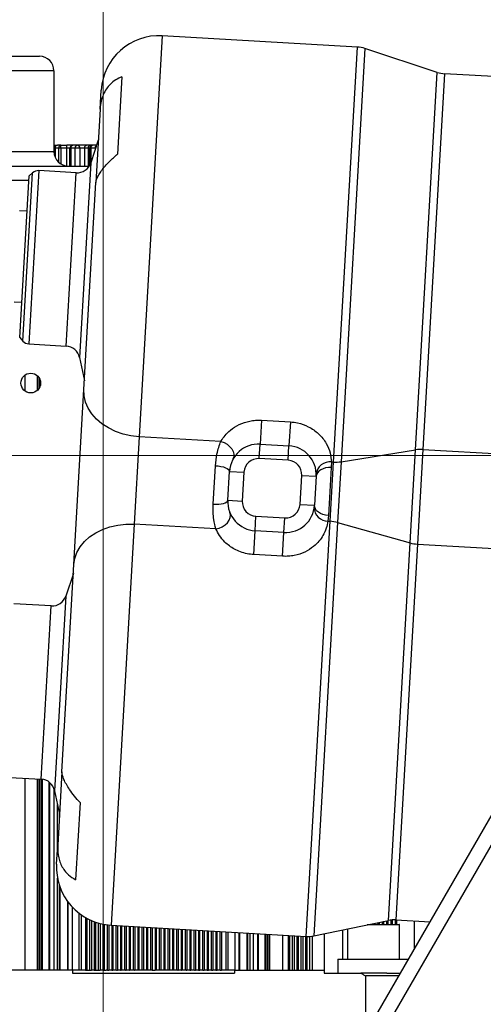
# Model space of a CAD drawing. Header units: millimetres. Extents: x -7 to 844, y 0 to 594.
# Tile 21 of 137: x 302 to 314, y 196 to 222. Entities that reach past the tile are written whole.
import ezdxf

# ---------------------------------------------------------------- set-up
doc = ezdxf.new("R2010")
doc.units = ezdxf.units.MM
doc.styles.add('SLDTEXTSTYLE2', font='HYSWLONGFANGSONG.TTF', dxfattribs={"bigfont": 'bigfont'})
doc.styles.add('SLDTEXTSTYLE3', font='HYSWLONGFANGSONG.TTF')
doc.dimstyles.new('SLDDIMSTYLE1', dxfattribs={"dimtxt": 9.875366, "dimasz": 4.884615, "dimexe": 0, "dimexo": 0.0625, "dimgap": 2.468842, "dimtad": 2, "dimlfac": 13, "dimrnd": 1e-09, "dimzin": 12, "dimdsep": 46, "dimtxsty": 'SLDTEXTSTYLE3', "dimsah": 1, "dimcen": 0.09, "dimadec": 0, "dimazin": 3, "dimtfac": 1, "dimtdec": 3, "dimtofl": 0, "dimtmove": 0, "dimatfit": 3, "dimfxl": 1, "dimfrac": 2, "dimtolj": 1, "dimtzin": 12, "dimarcsym": 0})
doc.dimstyles.new('SLDDIMSTYLE13', dxfattribs={"dimtxt": 9.875366, "dimasz": 4.884615, "dimexe": 0, "dimexo": 0.0625, "dimgap": 2.468842, "dimtad": 0, "dimtih": 1, "dimtoh": 1, "dimlfac": 5, "dimrnd": 1e-09, "dimzin": 12, "dimdsep": 46, "dimtxsty": 'SLDTEXTSTYLE3', "dimblk1": 'NONE', "dimblk2": 'NONE', "dimsah": 1, "dimcen": 0, "dimadec": 0, "dimazin": 3, "dimtfac": 1, "dimtdec": 3, "dimtofl": 0, "dimtmove": 0, "dimatfit": 3, "dimldrblk": 'NONE', "dimfxl": 1, "dimfrac": 2, "dimtolj": 1, "dimtzin": 12, "dimarcsym": 0})
doc.dimstyles.new('SLDDIMSTYLE14', dxfattribs={"dimtxt": 9.875366, "dimasz": 4.884615, "dimexe": 0, "dimexo": 0.0625, "dimgap": 2.468842, "dimtad": 0, "dimtih": 1, "dimtoh": 1, "dimlfac": 5, "dimrnd": 1e-09, "dimzin": 12, "dimdsep": 46, "dimtxsty": 'SLDTEXTSTYLE3', "dimblk1": 'NONE', "dimblk2": 'NONE', "dimsah": 1, "dimcen": 0, "dimadec": 0, "dimazin": 3, "dimtfac": 1, "dimtdec": 3, "dimtmove": 0, "dimatfit": 3, "dimldrblk": 'NONE', "dimfxl": 1, "dimfrac": 2, "dimtolj": 1, "dimtzin": 12, "dimarcsym": 0})
doc.dimstyles.new('SLDDIMSTYLE15', dxfattribs={"dimtxt": 9.875366, "dimasz": 4.884615, "dimexe": 0, "dimexo": 0.0625, "dimgap": 2.468842, "dimtad": 0, "dimtih": 1, "dimtoh": 1, "dimlfac": 5, "dimrnd": 1e-09, "dimzin": 12, "dimdsep": 46, "dimtxsty": 'SLDTEXTSTYLE3', "dimblk1": 'NONE', "dimblk2": 'NONE', "dimsah": 1, "dimcen": 0, "dimadec": 0, "dimazin": 3, "dimtfac": 1, "dimtdec": 3, "dimtmove": 0, "dimatfit": 3, "dimldrblk": 'NONE', "dimfxl": 1, "dimfrac": 2, "dimtolj": 1, "dimtzin": 12, "dimarcsym": 0})
doc.dimstyles.new('SLDDIMSTYLE2', dxfattribs={"dimtxt": 8.4646, "dimasz": 4.884615, "dimexe": 0, "dimexo": 0.0625, "dimgap": 2.11615, "dimtad": 2, "dimlfac": 13, "dimrnd": 1e-09, "dimzin": 12, "dimdsep": 46, "dimtxsty": 'SLDTEXTSTYLE3', "dimsah": 1, "dimcen": 0.09, "dimadec": 0, "dimazin": 3, "dimtfac": 1, "dimtdec": 3, "dimtofl": 0, "dimtmove": 0, "dimatfit": 3, "dimfxl": 1, "dimfrac": 2, "dimtolj": 1, "dimtzin": 12, "dimarcsym": 0})
doc.dimstyles.new('SLDDIMSTYLE8', dxfattribs={"dimtxt": 9.875366, "dimasz": 4.884615, "dimexe": 0, "dimexo": 0.0625, "dimgap": 2.468842, "dimtad": 0, "dimtih": 1, "dimtoh": 1, "dimlfac": 3, "dimrnd": 1e-09, "dimzin": 12, "dimdsep": 46, "dimtxsty": 'SLDTEXTSTYLE3', "dimblk1": 'NONE', "dimblk2": 'NONE', "dimsah": 1, "dimcen": 0, "dimadec": 0, "dimazin": 3, "dimtol": 1, "dimtp": 0.015, "dimtfac": 1, "dimtdec": 3, "dimtmove": 0, "dimatfit": 3, "dimldrblk": 'NONE', "dimfxl": 1, "dimfrac": 2, "dimtolj": 1, "dimtzin": 12, "dimarcsym": 0})

# ---------------------------------------------------------------- blocks, each defined once
blk = doc.blocks.new('_D')
at = {"color": 7, "linetype": 'Continuous', "lineweight": 18}
for p, q in [((384.751, 252.939), (384.751, 104.223)), ((304.139, 165.644), (304.139, 104.223)), ((384.751, 105.223), (304.139, 105.223))]:
    blk.add_line(p, q, dxfattribs=at)
for points in [[(304.139, 105.223), (309.023, 104.472), (309.023, 105.975)], [(384.751, 105.223), (379.867, 105.975), (379.867, 104.472)]]:
    blk.add_solid(points, dxfattribs=at)
at = {"color": 7, "linetype": 'Continuous', "lineweight": 18, "insert": (335.802, 117.16), "char_height": 9.2604, "attachment_point": 1, "style": 'SLDTEXTSTYLE3'}
blk.add_mtext('1027', dxfattribs=at)
blk = doc.blocks.new('_D_2')
at = {"color": 7, "linetype": 'Continuous', "lineweight": 18}
for p, q in [((446.215, 288.028), (446.215, 84.223)), ((304.139, 165.644), (304.139, 84.223)), ((446.215, 85.223), (304.139, 85.223))]:
    blk.add_line(p, q, dxfattribs=at)
for points in [[(304.139, 85.223), (309.023, 84.472), (309.023, 85.975)], [(446.215, 85.223), (441.331, 85.975), (441.331, 84.472)]]:
    blk.add_solid(points, dxfattribs=at)
at = {"color": 7, "linetype": 'Continuous', "lineweight": 18, "insert": (366.534, 97.16), "char_height": 9.2604, "attachment_point": 1, "style": 'SLDTEXTSTYLE3'}
blk.add_mtext('1847', dxfattribs=at)
blk = doc.blocks.new('_D_4')
at = {"color": 7, "linetype": 'Continuous', "lineweight": 18}
for p, q in [((98.446, 225.475), (98.446, 84.223)), ((304.139, 165.644), (304.139, 84.223)), ((98.446, 85.223), (304.139, 85.223))]:
    blk.add_line(p, q, dxfattribs=at)
for points in [[(98.446, 85.223), (103.331, 84.472), (103.331, 85.975)], [(304.139, 85.223), (299.254, 85.975), (299.254, 84.472)]]:
    blk.add_solid(points, dxfattribs=at)
at = {"color": 7, "linetype": 'Continuous', "lineweight": 18, "insert": (192.649, 97.16), "char_height": 9.2604, "attachment_point": 1, "style": 'SLDTEXTSTYLE3'}
blk.add_mtext('2674', dxfattribs=at)
blk = doc.blocks.new('_D_11')
at = {"color": 7, "linetype": 'Continuous', "lineweight": 18}
for p, q in [((280.678, 300.759), (280.678, 341.625)), ((304.139, 165.644), (304.139, 341.625)), ((304.139, 340.625), (280.678, 340.625))]:
    blk.add_line(p, q, dxfattribs=at)
for points in [[(280.678, 340.625), (285.562, 339.873), (285.562, 341.376)], [(304.139, 340.625), (299.255, 341.376), (299.255, 339.873)]]:
    blk.add_solid(points, dxfattribs=at)
at = {"color": 7, "linetype": 'Continuous', "lineweight": 18, "insert": (286.852, 350.857), "char_height": 7.9375, "attachment_point": 1, "style": 'SLDTEXTSTYLE3'}
blk.add_mtext('305', dxfattribs=at)
blk = doc.blocks.new('_D_12')
at = {"color": 7, "linetype": 'Continuous', "lineweight": 18}
for p, q in [((283.979, 210.182), (409.462, 210.182)), ((408.462, 210.182), (408.462, 158.336)), ((330.94, 158.336), (409.462, 158.336))]:
    blk.add_line(p, q, dxfattribs=at)
for points in [[(408.462, 210.182), (407.71, 205.298), (409.213, 205.298)], [(408.462, 158.336), (409.213, 163.221), (407.71, 163.221)]]:
    blk.add_solid(points, dxfattribs=at)
at = {"color": 7, "linetype": 'Continuous', "lineweight": 18, "insert": (398.23, 178.703), "char_height": 7.9375, "attachment_point": 1, "rotation": 90, "style": 'SLDTEXTSTYLE3'}
blk.add_mtext('674', dxfattribs=at)
blk = doc.blocks.new('_D_13')
at = {"color": 7, "linetype": 'Continuous', "lineweight": 18}
for p, q in [((285.87, 295.567), (409.462, 295.567)), ((408.462, 295.567), (408.462, 210.182)), ((283.979, 210.182), (409.462, 210.182))]:
    blk.add_line(p, q, dxfattribs=at)
for points in [[(408.462, 295.567), (407.71, 290.682), (409.213, 290.682)], [(408.462, 210.182), (409.213, 215.067), (407.71, 215.067)]]:
    blk.add_solid(points, dxfattribs=at)
at = {"color": 7, "linetype": 'Continuous', "lineweight": 18, "insert": (398.23, 245.466), "char_height": 7.9375, "attachment_point": 1, "rotation": 90, "style": 'SLDTEXTSTYLE3'}
blk.add_mtext('1110', dxfattribs=at)
blk = doc.blocks.new('_D_28')
at = {"color": 7, "linetype": 'Continuous', "lineweight": 18}
blk.add_line((754.604, 285.289), (748.254, 285.289), dxfattribs=at)
at = {"color": 7, "linetype": 'Continuous', "lineweight": 18, "char_height": 9.2604, "attachment_point": 1}
for s, insert, style in [('10H7深15', (669.173, 320.457), 'SLDTEXTSTYLE2'), ('%%c', (657.557, 320.457), 'SLDTEXTSTYLE3'), ('Depth 15', (665.328, 308.23), 'SLDTEXTSTYLE3')]:
    blk.add_mtext(s, dxfattribs=dict(at, insert=insert, style=style))
blk = doc.blocks.new('_None')
blk = doc.blocks.new('_D_45')
at = {"color": 7, "linetype": 'Continuous', "lineweight": 18}
blk.add_line((521.285, 333.673), (471.743, 333.673), dxfattribs=at)
at = {"color": 7, "linetype": 'Continuous', "lineweight": 18, "char_height": 9.2604, "attachment_point": 1}
for s, insert, style in [('H8通', (502.411, 345.611), 'SLDTEXTSTYLE2'), ('%%c', (482.152, 345.611), 'SLDTEXTSTYLE3'), ('2-', (471.743, 345.611), 'SLDTEXTSTYLE3'), ('30', (493.768, 345.611), 'SLDTEXTSTYLE3')]:
    blk.add_mtext(s, dxfattribs=dict(at, insert=insert, style=style))
blk = doc.blocks.new('_D_46')
at = {"color": 7, "linetype": 'Continuous', "lineweight": 18}
blk.add_line((688.896, 334.435), (722.792, 334.435), dxfattribs=at)
at = {"color": 7, "linetype": 'Continuous', "lineweight": 18, "attachment_point": 1}
for s, insert, char_height, style in [('通', (714.149, 346.373), 9.26, 'SLDTEXTSTYLE2'), ('8-', (690.483, 346.373), 9.2604, 'SLDTEXTSTYLE3'), ('M20', (700.893, 346.373), 9.2604, 'SLDTEXTSTYLE3')]:
    blk.add_mtext(s, dxfattribs=dict(at, insert=insert, char_height=char_height, style=style))
blk = doc.blocks.new('_D_55')
at = {"color": 7, "linetype": 'Continuous', "lineweight": 18}
blk.add_line((512.91, 531.632), (472.011, 531.632), dxfattribs=at)
at = {"color": 7, "linetype": 'Continuous', "lineweight": 18, "attachment_point": 1}
for s, insert, char_height, style in [('通', (502.68, 543.569), 9.26, 'SLDTEXTSTYLE2'), ('%%c', (482.421, 543.569), 9.2604, 'SLDTEXTSTYLE3'), ('8-', (472.011, 543.569), 9.2604, 'SLDTEXTSTYLE3'), ('22', (494.037, 543.569), 9.2604, 'SLDTEXTSTYLE3')]:
    blk.add_mtext(s, dxfattribs=dict(at, insert=insert, char_height=char_height, style=style))

msp = doc.modelspace()

# ---------------------------------------------------------------- linework, layer by layer
at = {"color": 8, "linetype": 'Continuous', "lineweight": 25}
for p, q in [((305.712458, 221.341068), (305.098461, 210.678079)), ((310.265335, 210.00258), (310.901024, 221.0423)), ((311.09828, 221.004688), (310.465332, 210.012583)), ((312.444275, 210.329263), (313.022356, 220.368525)), ((313.219612, 220.330913), (312.644273, 210.339267)), ((302.846168, 218.351523), (302.831503, 218.351523)), ((302.862886, 218.351523), (302.846168, 218.351523)), ((302.862886, 218.351523), (302.862886, 218.107045)), ((302.961311, 217.971114), (302.961311, 218.351523)), ((303.019262, 218.351523), (303.019262, 217.928796)), ((303.178213, 217.876472), (303.178213, 218.351523)), ((303.255144, 218.351523), (303.255144, 217.874599)), ((303.255161, 217.874599), (303.255161, 218.351523)), ((303.281502, 218.351523), (303.281502, 217.874599)), ((303.399611, 217.874599), (303.399611, 218.351523)), ((303.648324, 218.351523), (303.648324, 217.874599)), ((303.745832, 218.351523), (303.745832, 217.874599)), ((303.778242, 218.351523), (303.778242, 217.885897)), ((303.816925, 218.351523), (303.816924, 217.975048)), ((303.941399, 218.351523), (303.935033, 218.351523)), ((303.935033, 218.332268), (303.935033, 218.351523)), ((303.812134, 217.96056), (303.514035, 212.783612)), ((302.008246, 213.223563), (302.265798, 217.696357)), ((302.432592, 217.754455), (302.167269, 213.146703)), ((303.159527, 213.089567), (303.424851, 217.697319)), ((302.167517, 217.489984), (299.248839, 217.489984)), ((302.399134, 211.918532), (302.399134, 212.292205)), ((302.433374, 212.241755), (302.433374, 211.967309)), ((302.464611, 212.028278), (302.46461, 212.157308)), ((312.644273, 210.339267), (319.844525, 209.924662)), ((304.96446, 208.350931), (304.350463, 197.687941)), ((309.53903, 197.389173), (310.174719, 208.428894)), ((310.372246, 208.396), (309.739299, 197.403896)), ((311.723679, 197.815001), (312.30176, 207.854264)), ((312.499287, 207.82137), (311.923948, 197.829724)), ((312.499287, 207.82137), (318.432925, 207.479699)), ((303.148825, 206.44118), (302.850726, 201.264232)), ((302.496218, 201.570187), (302.761542, 206.177939)), ((302.399134, 196.489984), (302.399134, 201.575777)), ((302.43337, 201.573806), (302.433367, 196.489984)), ((302.464734, 196.489984), (302.464694, 201.572002)), ((302.502508, 201.569773), (302.502508, 196.489984)), ((302.725098, 196.489984), (302.725098, 201.477641)), ((302.831332, 201.328755), (302.831332, 196.489984)), ((302.926721, 199.724474), (302.926721, 200.897409)), ((302.974034, 200.669032), (302.974034, 200.546135)), ((302.926721, 196.489984), (302.926721, 198.940725)), ((302.974034, 198.753733), (302.974034, 196.489984)), ((303.214216, 196.489984), (303.214216, 198.292729)), ((303.314173, 198.174172), (303.31418, 196.489984)), ((303.505929, 196.489984), (303.505929, 198.000576)), ((303.559441, 197.961556), (303.559441, 196.489984)), ((307.459091, 197.50894), (307.459091, 196.489984)), ((307.650756, 196.489984), (307.650763, 197.497904)), ((307.750805, 197.492143), (307.750805, 196.489984)), ((307.990957, 196.489984), (307.990957, 197.478314)), ((308.038256, 197.475591), (308.038256, 196.489984)), ((308.133636, 196.489984), (308.133636, 197.470099)), ((308.239885, 197.463981), (308.239885, 196.489984)), ((308.46246, 196.489984), (308.46246, 197.451164)), ((308.500221, 197.44899), (308.500213, 196.489984)), ((308.531628, 196.489984), (308.531626, 197.447182)), ((308.565831, 197.445212), (308.565831, 196.489984)), ((311.944827, 197.697676), (311.157359, 197.697676)), ((312.021977, 197.697676), (311.944827, 197.697676))]:
    msp.add_line(p, q, dxfattribs=at)
at = {"color": 7, "linetype": 'Continuous', "lineweight": 25}
for p, q in [((310.901024, 221.0423), (305.712458, 221.341068)), ((298.216119, 220.797676), (302.446888, 220.797676)), ((313.022356, 220.368525), (311.09828, 221.004688)), ((302.831503, 220.413061), (297.985349, 220.413061)), ((302.831503, 220.413061), (302.831503, 218.259215)), ((304.637842, 220.247967), (304.519742, 218.196979)), ((338.768327, 218.859767), (313.219612, 220.330913)), ((304.059037, 219.38889), (304.088099, 219.893592)), ((304.059037, 219.38889), (303.94673, 217.438497)), ((302.831503, 218.428446), (302.923092, 218.428446)), ((303.019254, 218.428446), (302.923092, 218.428446)), ((303.019262, 218.351523), (303.019254, 218.428446)), ((303.019254, 218.428446), (303.178205, 218.428446)), ((303.332067, 218.428446), (303.178205, 218.428446)), ((303.332067, 218.428446), (303.332084, 218.428446)), ((303.447478, 218.428446), (303.332084, 218.428446)), ((303.695337, 218.428446), (303.447465, 218.428446)), ((303.790345, 218.428446), (303.695337, 218.428446)), ((303.855166, 218.428446), (303.790345, 218.428446)), ((304.011515, 218.563589), (303.812134, 217.96056)), ((303.855166, 218.428446), (303.855202, 218.428446)), ((303.970591, 218.428446), (303.855201, 218.428446)), ((299.248839, 218.259215), (302.831503, 218.259215)), ((302.846168, 218.351523), (302.846168, 218.154021)), ((302.961311, 218.351523), (302.862886, 218.351523)), ((303.019262, 218.351523), (302.961311, 218.351523)), ((303.178213, 218.351523), (303.019262, 218.351523)), ((303.255144, 218.351523), (303.178213, 218.351523)), ((303.255161, 218.351523), (303.255144, 218.351523)), ((303.281502, 218.351523), (303.255161, 218.351523)), ((303.399611, 218.351523), (303.281502, 218.351523)), ((303.524401, 218.351523), (303.399611, 218.351523)), ((303.648324, 218.351523), (303.524388, 218.351523)), ((303.524401, 218.351523), (303.524401, 217.874599)), ((303.745832, 218.351523), (303.648324, 218.351523)), ((303.778242, 218.351523), (303.745832, 218.351523)), ((303.778277, 218.351523), (303.778242, 218.351523)), ((303.816924, 218.351523), (303.778277, 218.351523)), ((303.778277, 217.885955), (303.778277, 218.351523)), ((303.935033, 218.351523), (303.816924, 218.351523)), ((299.248839, 217.874599), (303.771314, 217.874599)), ((301.927092, 213.314634), (302.174727, 217.615203)), ((302.265798, 217.696357), (302.174727, 217.615203)), ((303.424851, 217.697319), (302.432592, 217.754455)), ((303.629545, 211.930094), (303.946864, 217.440819)), ((302.120557, 216.674453), (301.91628, 216.686216)), ((301.776985, 214.267146), (301.981262, 214.255383)), ((301.927092, 213.314634), (302.008246, 213.223563)), ((302.167269, 213.146703), (303.159527, 213.089567)), ((303.514035, 212.783612), (303.64288, 212.161683)), ((302.056128, 212.312263), (302.056128, 211.898474)), ((303.361541, 207.275799), (303.629545, 211.930094)), ((308.349822, 211.116686), (308.313234, 210.481291)), ((308.349822, 211.116686), (309.11778, 211.072465)), ((309.11778, 211.072465), (309.081193, 210.437071)), ((305.098461, 210.678079), (304.96446, 208.350931)), ((307.270769, 210.552993), (305.098461, 210.678079)), ((308.291124, 210.097312), (308.313234, 210.481291)), ((308.313234, 210.481291), (309.081193, 210.437071)), ((309.059083, 210.053091), (309.081193, 210.437071)), ((310.465332, 210.012583), (312.444275, 210.329263)), ((312.30176, 207.854264), (312.444275, 210.329263)), ((312.644273, 210.339267), (312.499287, 207.82137)), ((306.403331, 186.64383), (320.037679, 210.259215)), ((320.370766, 210.066907), (306.736417, 186.451523)), ((309.059083, 210.053091), (308.291124, 210.097312)), ((310.465332, 210.012583), (310.372246, 208.396)), ((307.065485, 208.883712), (307.124446, 209.907657)), ((307.456835, 208.989594), (307.501055, 209.757553)), ((307.501055, 209.757553), (307.885034, 209.735443)), ((310.203651, 209.858767), (310.12995, 208.578836)), ((310.174719, 208.428894), (310.265335, 210.00258)), ((310.208732, 210.005839), (310.203651, 209.858767)), ((310.208732, 210.005839), (310.265335, 210.00258)), ((307.885034, 209.735443), (307.840814, 208.967484)), ((309.376731, 208.879043), (309.420952, 209.647002)), ((309.420952, 209.647002), (309.804931, 209.624891)), ((309.804931, 209.624891), (309.760711, 208.856933)), ((307.456835, 208.989594), (307.840814, 208.967484)), ((309.376731, 208.879043), (309.760711, 208.856933)), ((308.180573, 208.177415), (308.202683, 208.561395)), ((308.202683, 208.561395), (308.970642, 208.517174)), ((308.948531, 208.133195), (308.970642, 208.517174)), ((310.12995, 208.578836), (310.118116, 208.432153)), ((307.136767, 208.225845), (304.96446, 208.350931)), ((308.143985, 207.542021), (308.180573, 208.177415)), ((308.948531, 208.133195), (308.180573, 208.177415)), ((310.118116, 208.432153), (310.174719, 208.428894)), ((310.372246, 208.396), (312.30176, 207.854264)), ((308.911944, 207.4978), (308.948531, 208.133195)), ((308.911944, 207.4978), (308.143985, 207.542021)), ((303.044223, 201.765073), (303.361541, 207.275799)), ((303.348206, 207.044209), (303.148825, 206.44118)), ((302.761542, 206.177939), (301.769284, 206.235075)), ((303.044223, 201.765073), (302.932049, 199.817002)), ((301.50396, 201.627323), (302.496218, 201.570187)), ((302.056128, 201.595528), (302.056128, 196.489984)), ((302.507665, 196.489984), (302.507665, 201.569356)), ((302.527504, 196.489984), (302.527504, 201.567098)), ((302.694081, 201.501708), (302.694081, 196.489984)), ((302.850726, 201.264232), (302.979571, 200.642303)), ((303.52652, 200.948154), (303.40842, 198.897166)), ((302.902987, 199.3123), (302.932049, 199.817002)), ((303.001774, 196.489984), (303.001774, 198.674751)), ((303.194081, 198.319824), (303.194081, 196.489984)), ((303.559476, 197.961532), (303.559476, 196.489984)), ((303.674861, 197.888531), (303.674861, 196.489984)), ((303.71331, 196.489984), (303.71331, 197.867254)), ((303.790233, 196.489984), (303.790233, 197.828836)), ((303.828707, 197.811583), (303.828707, 196.489984)), ((303.90563, 197.780778), (303.90563, 196.489984)), ((303.944079, 196.489984), (303.944079, 197.767146)), ((304.021002, 196.489984), (304.021002, 197.743243)), ((304.059476, 197.73292), (304.059476, 196.489984)), ((304.136399, 197.715431), (304.136399, 196.489984)), ((304.174849, 196.489984), (304.174849, 197.708227)), ((309.739299, 197.403896), (311.723679, 197.815001)), ((311.194489, 197.705369), (311.937992, 197.705369)), ((311.218824, 197.705369), (311.218824, 197.71041)), ((311.257302, 197.705369), (311.257302, 197.718382)), ((311.334225, 197.705369), (311.334225, 197.734318)), ((311.37267, 197.705369), (311.37267, 197.742283)), ((311.449594, 197.705369), (311.449594, 197.758219)), ((311.488071, 197.705369), (311.488071, 197.76619)), ((311.564994, 197.705369), (311.564994, 197.782126)), ((311.60344, 197.705369), (311.60344, 197.790091)), ((311.680363, 197.705369), (311.680363, 197.806027)), ((311.718841, 197.705369), (311.718841, 197.813999)), ((311.795764, 197.705369), (311.795764, 197.8264)), ((311.834209, 197.705369), (311.834209, 197.829648)), ((311.911132, 197.705369), (311.911132, 197.830355)), ((311.923948, 197.829724), (312.831343, 197.777474)), ((311.937992, 197.705369), (312.014284, 197.705369)), ((311.94961, 197.705369), (311.94961, 197.828246)), ((312.405379, 197.802002), (312.405379, 197.039683)), ((304.251772, 196.489984), (304.251772, 197.696821)), ((304.290245, 197.692596), (304.290245, 196.489984)), ((304.350463, 197.687941), (309.53903, 197.389173)), ((304.367168, 197.686979), (304.367168, 196.489984)), ((304.405618, 196.489984), (304.405618, 197.684765)), ((304.482541, 196.489984), (304.482541, 197.680336)), ((304.521015, 197.678121), (304.521015, 196.489984)), ((304.597938, 197.673691), (304.597938, 196.489984)), ((304.636387, 196.489984), (304.636387, 197.671477)), ((304.71331, 196.489984), (304.71331, 197.667048)), ((304.751784, 197.664833), (304.751784, 196.489984)), ((304.828707, 197.660403), (304.828707, 196.489984)), ((304.867156, 196.489984), (304.867156, 197.658189)), ((304.944079, 196.489984), (304.944079, 197.65376)), ((304.982553, 197.651544), (304.982553, 196.489984)), ((305.059476, 197.647115), (305.059476, 196.489984)), ((305.097926, 196.489984), (305.097926, 197.644901)), ((305.174849, 196.489984), (305.174849, 197.640472)), ((305.213309, 197.638257), (305.213311, 196.489984)), ((305.290783, 197.633796), (305.290811, 196.489984)), ((305.328695, 196.489984), (305.328695, 197.631613)), ((305.405618, 196.489984), (305.405618, 197.627183)), ((305.444068, 197.624969), (305.444067, 196.489984)), ((305.521035, 197.620538), (305.521036, 196.489984)), ((305.559464, 196.489984), (305.559464, 197.618325)), ((305.636387, 196.489984), (305.636387, 197.613895)), ((305.674283, 197.611713), (305.674266, 196.489984)), ((305.751792, 197.60725), (305.75179, 196.489984)), ((305.790233, 196.489984), (305.790233, 197.605037)), ((305.867156, 196.489984), (305.867156, 197.600607)), ((305.90563, 197.598392), (305.90563, 196.489984)), ((305.982553, 197.593962), (305.982553, 196.489984)), ((306.021002, 196.489984), (306.021002, 197.591748)), ((306.097926, 196.489984), (306.097926, 197.587319)), ((306.136399, 197.585104), (306.136399, 196.489984)), ((306.213322, 197.580674), (306.213322, 196.489984)), ((306.251772, 196.489984), (306.251772, 197.57846)), ((306.328695, 196.489984), (306.328695, 197.574031)), ((306.367168, 197.571815), (306.367168, 196.489984)), ((306.444092, 197.567386), (306.444092, 196.489984)), ((306.482541, 196.489984), (306.482541, 197.565172)), ((306.559464, 196.489984), (306.559464, 197.560743)), ((306.597938, 197.558527), (306.597938, 196.489984)), ((306.674861, 197.554098), (306.674861, 196.489984)), ((306.71331, 196.489984), (306.71331, 197.551884)), ((306.790233, 196.489984), (306.790233, 197.547455)), ((306.828707, 197.545239), (306.828707, 196.489984)), ((306.90563, 197.54081), (306.90563, 196.489984)), ((306.944079, 196.489984), (306.944079, 197.538596)), ((307.021002, 196.489984), (307.021002, 197.534166)), ((307.059476, 197.531951), (307.059476, 196.489984)), ((307.136399, 197.527522), (307.136399, 196.489984)), ((307.174849, 196.489984), (307.174849, 197.525308)), ((307.251772, 196.489984), (307.251772, 197.520878)), ((307.290245, 197.518663), (307.290245, 196.489984)), ((307.40563, 197.512019), (307.40563, 196.489984)), ((307.771004, 196.489984), (307.771004, 197.49098)), ((307.963312, 197.479906), (307.963312, 196.489984)), ((308.271004, 196.489984), (308.271004, 197.462189)), ((308.437595, 197.452596), (308.437595, 196.489984)), ((308.457317, 196.489984), (308.457317, 197.451461)), ((310.021015, 197.462259), (310.021015, 196.489984)), ((310.504737, 197.562472), (310.504737, 196.782292)), ((310.637361, 197.589948), (310.637361, 196.782292)), ((312.021977, 196.782292), (312.021977, 197.697676)), ((308.908978, 197.425453), (308.908978, 196.489984)), ((309.062825, 197.416594), (309.062825, 196.489984)), ((309.101258, 196.489984), (309.101258, 197.414381)), ((309.178181, 196.489984), (309.178181, 197.409952)), ((309.216671, 197.407735), (309.216671, 196.489984)), ((309.293594, 197.403306), (309.293594, 196.489984)), ((309.332027, 196.489984), (309.332027, 197.401093)), ((309.40895, 196.489984), (309.40895, 197.396664)), ((309.44744, 197.394447), (309.44744, 196.489984)), ((309.524363, 197.390018), (309.524363, 196.489984)), ((309.562808, 196.489984), (309.562808, 197.388173)), ((309.639732, 196.489984), (309.639732, 197.389978)), ((309.699129, 197.396679), (309.699129, 196.489984)), ((310.375823, 196.782292), (310.375823, 196.413061)), ((310.375823, 196.782292), (312.256774, 196.782292)), ((303.328747, 196.489984), (300.944132, 196.489984)), ((303.559447, 196.489984), (303.327263, 196.489984)), ((303.328747, 196.489984), (303.328747, 196.413061)), ((303.328747, 196.413061), (307.63644, 196.413061)), ((303.559447, 196.489984), (303.559476, 196.489984)), ((303.674861, 196.489984), (303.559476, 196.489984)), ((303.674861, 196.489984), (303.71331, 196.489984)), ((303.71331, 196.489984), (303.790233, 196.489984)), ((303.790233, 196.489984), (303.828707, 196.489984)), ((303.90563, 196.489984), (303.828707, 196.489984)), ((303.90563, 196.489984), (303.944079, 196.489984)), ((303.944079, 196.489984), (304.021002, 196.489984)), ((304.021002, 196.489984), (304.059476, 196.489984)), ((304.136399, 196.489984), (304.059476, 196.489984)), ((304.136399, 196.489984), (304.174849, 196.489984)), ((304.174849, 196.489984), (304.223843, 196.489984)), ((304.253583, 196.489984), (304.223843, 196.489984)), ((304.253583, 196.489984), (304.290245, 196.489984)), ((304.367168, 196.489984), (304.290245, 196.489984)), ((304.367168, 196.489984), (304.39577, 196.489984)), ((304.49753, 196.489984), (304.39577, 196.489984)), ((304.49753, 196.489984), (304.521015, 196.489984)), ((304.597938, 196.489984), (304.521015, 196.489984)), ((304.597938, 196.489984), (304.616077, 196.489984)), ((304.73841, 196.489984), (304.616077, 196.489984)), ((304.73841, 196.489984), (304.751784, 196.489984)), ((304.828707, 196.489984), (304.751784, 196.489984)), ((304.828707, 196.489984), (304.838705, 196.489984)), ((304.976375, 196.489984), (304.838705, 196.489984)), ((304.976375, 196.489984), (304.982553, 196.489984)), ((305.059476, 196.489984), (304.982553, 196.489984)), ((305.059476, 196.489984), (305.063702, 196.489984)), ((305.211553, 196.489984), (305.063702, 196.489984)), ((305.211553, 196.489984), (305.213316, 196.489984)), ((305.290764, 196.489984), (305.213311, 196.489984)), ((305.444067, 196.489984), (305.290791, 196.489984)), ((305.444067, 196.489984), (305.482553, 196.489984)), ((305.482553, 196.489984), (305.521035, 196.489984)), ((305.67424, 196.489984), (305.521035, 196.489984)), ((305.751795, 196.489984), (305.674266, 196.489984)), ((305.753552, 196.489984), (305.751795, 196.489984)), ((305.901401, 196.489984), (305.753552, 196.489984)), ((305.90563, 196.489984), (305.901401, 196.489984)), ((305.982553, 196.489984), (305.90563, 196.489984)), ((305.982553, 196.489984), (305.988727, 196.489984)), ((306.126395, 196.489984), (305.988727, 196.489984)), ((306.126395, 196.489984), (306.136399, 196.489984)), ((306.213322, 196.489984), (306.136399, 196.489984)), ((306.213322, 196.489984), (306.226688, 196.489984)), ((306.349017, 196.489984), (306.226688, 196.489984)), ((306.349017, 196.489984), (306.367168, 196.489984)), ((306.444092, 196.489984), (306.367168, 196.489984)), ((306.444092, 196.489984), (306.467562, 196.489984)), ((306.569318, 196.489984), (306.467562, 196.489984)), ((306.569318, 196.489984), (306.597938, 196.489984)), ((306.674861, 196.489984), (306.597938, 196.489984)), ((306.674861, 196.489984), (306.7115, 196.489984)), ((306.741238, 196.489984), (306.7115, 196.489984)), ((306.790233, 196.489984), (306.741238, 196.489984)), ((306.790233, 196.489984), (306.828707, 196.489984)), ((306.90563, 196.489984), (306.828707, 196.489984)), ((306.90563, 196.489984), (306.944079, 196.489984)), ((307.021002, 196.489984), (306.944079, 196.489984)), ((307.021002, 196.489984), (307.059476, 196.489984)), ((307.136399, 196.489984), (307.059476, 196.489984)), ((307.136399, 196.489984), (307.174849, 196.489984)), ((307.251772, 196.489984), (307.174849, 196.489984)), ((307.251772, 196.489984), (307.290245, 196.489984)), ((307.40563, 196.489984), (307.290245, 196.489984)), ((307.634901, 196.489984), (307.405601, 196.489984)), ((307.636386, 196.489984), (307.636386, 196.413061)), ((307.636386, 196.489984), (307.63644, 196.489984)), ((307.63644, 196.489984), (307.63644, 196.413061)), ((307.63644, 196.489984), (310.021055, 196.489984)), ((310.021055, 196.489984), (310.021055, 196.413061)), ((310.021055, 196.413061), (310.995353, 196.413061)), ((311.684475, 196.413061), (310.995353, 196.413061)), ((311.684475, 196.413061), (312.043599, 196.413061)), ((311.122162, 194.817086), (311.122162, 196.336138))]:
    msp.add_line(p, q, dxfattribs=at)
at = {"color": 7, "linetype": 'Continuous', "lineweight": 25, "flags": 128}
for points in [[(303.178213, 218.351523), (303.178213, 218.366529), (303.178212, 218.38096), (303.178211, 218.394259), (303.17821, 218.405915), (303.178209, 218.415482), (303.178208, 218.42259), (303.178206, 218.426968), (303.178205, 218.428446)], [(303.332084, 218.428446), (303.322216, 218.426968), (303.312727, 218.42259), (303.303982, 218.415482), (303.296317, 218.405915), (303.290026, 218.394259), (303.285352, 218.38096), (303.282473, 218.366529), (303.281502, 218.351523)], [(303.399611, 218.351523), (303.400531, 218.366529), (303.403255, 218.38096), (303.407678, 218.394259), (303.413631, 218.405915), (303.420885, 218.415482), (303.42916, 218.42259), (303.43814, 218.426968), (303.447478, 218.428446)], [(303.648324, 218.351523), (303.649228, 218.366529), (303.651903, 218.38096), (303.656247, 218.394259), (303.662094, 218.405915), (303.669218, 218.415482), (303.677346, 218.42259), (303.686165, 218.426968), (303.695337, 218.428446)], [(303.745832, 218.351523), (303.746687, 218.366529), (303.74922, 218.38096), (303.753334, 218.394259), (303.758869, 218.405915), (303.765615, 218.415482), (303.77331, 218.42259), (303.781661, 218.426968), (303.790345, 218.428446)], [(303.816927, 218.351523), (303.817663, 218.366529), (303.819841, 218.38096), (303.823378, 218.394259), (303.828137, 218.405915), (303.833937, 218.415482), (303.840554, 218.42259), (303.847734, 218.426968), (303.855201, 218.428446)], [(305.098461, 210.678079), (304.88056, 210.702509), (304.668458, 210.750128), (304.466473, 210.819968), (304.278718, 210.910607), (304.109015, 211.020199), (303.960817, 211.146513), (303.837143, 211.286978), (303.74051, 211.438735), (303.672884, 211.598694), (303.635643, 211.7636), (303.629545, 211.930094)], [(307.270769, 210.552993), (307.355609, 210.522648), (307.434758, 210.477706), (307.503781, 210.420685), (307.558812, 210.354779), (307.596766, 210.283681), (307.615519, 210.211374), (307.614019, 210.141909), (307.59235, 210.079177)], [(307.124446, 209.907657), (307.199215, 209.900884), (307.270827, 209.889452), (307.336531, 209.873802), (307.393802, 209.854534), (307.440438, 209.832389), (307.474647, 209.808217), (307.495115, 209.782948), (307.501055, 209.757553)], [(310.203651, 209.858767), (310.128457, 209.858162), (310.055586, 209.847743), (309.987839, 209.82791), (309.927819, 209.799425), (309.877833, 209.763383), (309.839801, 209.72117), (309.815185, 209.674407), (309.804931, 209.624891)], [(307.065485, 208.883712), (307.140537, 208.881858), (307.212989, 208.884993), (307.280055, 208.892999), (307.339158, 208.905566), (307.388028, 208.922212), (307.424785, 208.942297), (307.448019, 208.965049), (307.456835, 208.989594)], [(310.12995, 208.578836), (310.055322, 208.588068), (309.984129, 208.606783), (309.919106, 208.634261), (309.862753, 208.669447), (309.817234, 208.710988), (309.784298, 208.757288), (309.765213, 208.806567), (309.760711, 208.856933)], [(307.136767, 208.225845), (307.22453, 208.246252), (307.308314, 208.281811), (307.383426, 208.330533), (307.445658, 208.389686), (307.491522, 208.455958), (307.518451, 208.525635), (307.524934, 208.594813), (307.510609, 208.659617)], [(303.361541, 207.275799), (303.38671, 207.440492), (303.442633, 207.600033), (303.528172, 207.751172), (303.641586, 207.890834), (303.780566, 208.016176), (303.942283, 208.124644), (304.123444, 208.214033), (304.320362, 208.282521), (304.529028, 208.328715), (304.745194, 208.351674), (304.96446, 208.350931)], [(311.999187, 196.336138), (311.797272, 196.336138), (311.578414, 196.336138), (311.3533, 196.336138), (311.122162, 196.336138)]]:
    msp.add_lwpolyline(points, dxfattribs=at)
at = {"color": 8, "linetype": 'Continuous', "lineweight": 25, "flags": 128}
msp.add_lwpolyline([(303.935033, 218.351523), (303.935716, 218.366529), (303.937739, 218.38096), (303.941025, 218.394259), (303.945447, 218.405915), (303.950836, 218.415482), (303.956983, 218.42259), (303.963654, 218.426968), (303.966678, 218.427978)], dxfattribs=at)
at = {"color": 7, "linetype": 'Continuous', "lineweight": 25}
msp.add_circle((302.216119, 212.105369), 0.261538, dxfattribs=at)
for centre, radius, start, end in [((305.624017, 219.805151), 1.538462, 86.7044336, 176.7044336), ((310.856804, 220.274342), 0.769231, 71.7044336, 86.7044336), ((302.446888, 220.413061), 0.384615, 0, 90), ((313.263832, 221.098871), 0.769231, 251.7044336, 266.7044336), ((302.923092, 218.351523), 0.076923, 90, 180), ((302.932611, 218.358973), 0.070122, 97.8022308, 186.0992392), ((303.030298, 218.359842), 0.069487, 99.1455148, 186.8762014), ((303.332067, 218.351523), 0.076923, 90, 179.92161), ((303.332084, 218.351523), 0.076923, 90, 179.92161), ((303.447478, 218.351523), 0.076923, 0.07839, 90), ((303.855165, 218.351523), 0.076923, 89.9996755, 179.9211961), ((303.8552, 218.351523), 0.076923, 89.9992862, 179.92161), ((303.216119, 218.259215), 0.384615, 180, 270), ((303.446961, 218.081298), 0.384615, 266.7044336, 341.7044336), ((302.419326, 217.524068), 0.230769, 86.7044336, 131.7044336), ((302.180535, 213.377091), 0.230769, 221.7044336, 266.7044336), ((303.137417, 212.705588), 0.384615, 11.7044336, 86.7044336), ((308.269014, 209.713333), 0.769231, 86.7044336, 176.7044336), ((309.036972, 209.669112), 0.769231, 356.7044336, 86.7044336), ((312.590419, 209.41172), 0.929109, 86.677109, 99.0498819), ((308.269014, 209.713333), 0.384615, 86.7044336, 176.7044336), ((309.036972, 209.669112), 0.384615, 356.7044336, 86.7044336), ((310.319189, 210.930127), 0.929109, 266.677109, 279.0498819), ((310.164294, 209.648644), 0.359949, 82.9083314, 174.3995096), ((308.224793, 208.945374), 0.769231, 176.7044336, 266.7044336), ((308.224793, 208.945374), 0.384615, 176.7044336, 266.7044336), ((308.992752, 208.901153), 0.769231, 266.7044336, 356.7044336), ((308.992752, 208.901153), 0.384615, 266.7044336, 356.7044336), ((310.114972, 208.792088), 0.359949, 179.0093575, 270.5005357), ((310.12175, 207.501296), 0.929109, 74.3589853, 86.7317581), ((312.552256, 208.748968), 0.929109, 254.3589853, 266.7317581), ((302.783652, 206.561918), 0.384615, 266.7044336, 341.7044336), ((302.474108, 201.186208), 0.384615, 11.7044336, 86.7044336), ((304.438905, 199.223859), 1.538462, 176.7044336, 266.7044336), ((311.879728, 197.061765), 0.769231, 86.7044336, 101.7044336), ((312.014284, 197.697676), 0.007692, 0, 90), ((309.58325, 198.157132), 0.769231, 266.7044336, 281.7044336)]:
    msp.add_arc(centre, radius, start, end, dxfattribs=at)
for points, knots in [([(304.637842, 220.247967), (304.58188, 220.222832), (304.468618, 220.17196), (304.332539, 220.061884), (304.222481, 219.929469), (304.141099, 219.779601), (304.084168, 219.604313), (304.063987, 219.469013), (304.05941, 219.394928), (304.059037, 219.38889)], [0, 0, 0, 0, 0.179854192, 0.364007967, 0.516917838, 0.673965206, 0.827073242, 0.98590639, 1, 1, 1, 1]), ([(303.946864, 217.440819), (303.953755, 217.475644), (303.965097, 217.532957), (304.026112, 217.645997), (304.098052, 217.754079), (304.192759, 217.873879), (304.327497, 218.024703), (304.446854, 218.131663), (304.519742, 218.196979)], [0, 0, 0, 0, 0.208052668, 0.34239608, 0.480211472, 0.623722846, 0.770220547, 1, 1, 1, 1]), ([(307.270769, 210.552993), (307.273119, 210.557061), (307.304403, 210.611198), (307.377485, 210.714825), (307.531421, 210.868863), (307.74851, 211.01011), (307.988333, 211.090868), (308.192311, 211.119707), (308.297321, 211.117693), (308.349822, 211.116686)], [0, 0, 0, 0, 0.013854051, 0.184368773, 0.354625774, 0.574339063, 0.78516476, 0.892591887, 1, 1, 1, 1]), ([(309.11778, 211.072465), (309.182783, 211.065611), (309.350954, 211.047878), (309.563893, 210.968123), (309.741117, 210.861885), (309.871498, 210.756525), (309.983281, 210.634579), (310.099885, 210.46083), (310.18821, 210.24282), (310.201884, 210.084918), (310.208732, 210.005839)], [0, 0, 0, 0, 0.093624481, 0.242218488, 0.328781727, 0.415412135, 0.516268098, 0.617227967, 0.80830315, 1, 1, 1, 1]), ([(307.124446, 209.907657), (307.135645, 210.014395), (307.154123, 210.190514), (307.212273, 210.401824), (307.251117, 210.502208), (307.270769, 210.552993)], [0, 0, 0, 0, 0.431864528, 0.712575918, 1, 1, 1, 1]), ([(307.136767, 208.225845), (307.11677, 208.306214), (307.083621, 208.439444), (307.060027, 208.668549), (307.063649, 208.811319), (307.065485, 208.883712)], [0, 0, 0, 0, 0.4283930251, 0.7101606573, 1, 1, 1, 1]), ([(308.143985, 207.542021), (308.084576, 207.547959), (307.963995, 207.56001), (307.791103, 207.611434), (307.632089, 207.68305), (307.493104, 207.772677), (307.35323, 207.892469), (307.225186, 208.046147), (307.166261, 208.165903), (307.136767, 208.225845)], [0, 0, 0, 0, 0.121952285, 0.247522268, 0.373166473, 0.495360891, 0.617647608, 0.808617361, 1, 1, 1, 1]), ([(310.118116, 208.432153), (310.106128, 208.369739), (310.082168, 208.245004), (309.999246, 208.063489), (309.884443, 207.899698), (309.730287, 207.74561), (309.513273, 207.60438), (309.273431, 207.523618), (309.069455, 207.494779), (308.964444, 207.496793), (308.911944, 207.4978)], [0, 0, 0, 0, 0.154657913, 0.309080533, 0.428547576, 0.547834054, 0.701770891, 0.84948085, 0.924747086, 1, 1, 1, 1]), ([(303.52652, 200.948154), (303.475294, 201.005277), (303.371619, 201.120888), (303.251428, 201.286717), (303.157659, 201.437185), (303.092328, 201.566079), (303.051898, 201.677356), (303.04297, 201.737492), (303.044128, 201.762995), (303.044223, 201.765073)], [0, 0, 0, 0, 0.179854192, 0.364007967, 0.516917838, 0.673965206, 0.827073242, 0.98590639, 1, 1, 1, 1]), ([(302.932049, 199.817002), (302.931855, 199.728769), (302.931535, 199.583562), (302.97562, 199.402584), (303.033209, 199.261447), (303.113775, 199.135663), (303.232307, 199.005046), (303.341649, 198.938067), (303.40842, 198.897166)], [0, 0, 0, 0, 0.208052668, 0.34239608, 0.480211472, 0.623722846, 0.770220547, 1, 1, 1, 1]), ([(310.995353, 196.413061), (311.019057, 196.398756), (311.061386, 196.373212), (311.103591, 196.347466), (311.122162, 196.336138)], [0, 0, 0, 0, 0.560000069, 1, 1, 1, 1])]:
    msp.add_open_spline(points, degree=3, knots=knots, dxfattribs=at)

# ---------------------------------------------------------------- dimensions: what is measured, and where the dimension line sits
at = {"color": 7, "linetype": 'Continuous', "lineweight": 18}
for p1, text, dimstyle, picture, middle in [((3.286, 2.923341), '8-<>通', 'SLDDIMSTYLE15', '_D_55', (491.667114, 539.014431)), ((4.915706, 3.435323), '2-<>H8通', 'SLDDIMSTYLE13', '_D_45', (495.719839, 341.056069))]:
    dim = msp.add_diameter_dim_2p(p1=p1, p2=(0, 0), text=text, dimstyle=dimstyle, dxfattribs=at)
    dim.commit()
    dim.dimension.update_dxf_attribs({"geometry": picture, "text_midpoint": middle, "dimtype": 163})
for base, p1, p2, dimstyle, picture, middle in [((280.677657, 340.624627), (304.139196, 165.64383), (280.677657, 300.759215), 'SLDDIMSTYLE2', '_D_11', (292.408426, 340.624627)), ((304.13856, 85.223083), (446.215483, 288.028446), (304.13856, 165.644156), 'SLDDIMSTYLE1', '_D_2', (375.177022, 85.223083)), ((304.13856, 105.223083), (384.751206, 252.939317), (304.13856, 165.644156), 'SLDDIMSTYLE1', '_D', (344.444883, 105.223083)), ((304.13856, 85.223083), (98.446253, 225.474567), (304.13856, 165.644156), 'SLDDIMSTYLE1', '_D_4', (201.292406, 85.223083))]:
    dim = msp.add_linear_dim(base=base, p1=p1, p2=p2, dimstyle=dimstyle, dxfattribs=at)
    dim.commit()
    dim.dimension.update_dxf_attribs({"geometry": picture, "text_midpoint": middle, "dimtype": 160})
for p1, text, dimstyle, picture, middle in [((3.431977, 2.05165), '8-M20通', 'SLDDIMSTYLE14', '_D_46', (706.637658, 340.548883)), ((3.197717, 0.941065), '%%c10H7深15\\PDepth 15', 'SLDDIMSTYLE8', '_D_28', (680.650764, 308.580071))]:
    dim = msp.add_diameter_dim_2p(p1=p1, p2=(0, 0), text=text, dimstyle=dimstyle, override={"dimpost": '<>'}, dxfattribs=at)
    dim.commit()
    dim.dimension.update_dxf_attribs({"geometry": picture, "text_midpoint": middle, "dimtype": 163})
for base, p1, p2, picture, middle in [((408.461635, 210.182292), (285.869965, 295.566907), (283.979068, 210.182292), '_D_13', (408.461635, 252.874599)), ((408.461635, 158.336138), (283.979068, 210.182292), (330.940235, 158.336138), '_D_12', (408.461635, 184.259215))]:
    dim = msp.add_linear_dim(base=base, p1=p1, p2=p2, angle=90, dimstyle='SLDDIMSTYLE2', dxfattribs=at)
    dim.commit()
    dim.dimension.update_dxf_attribs({"geometry": picture, "text_midpoint": middle, "dimtype": 160})

doc.saveas('drawing.dxf')
